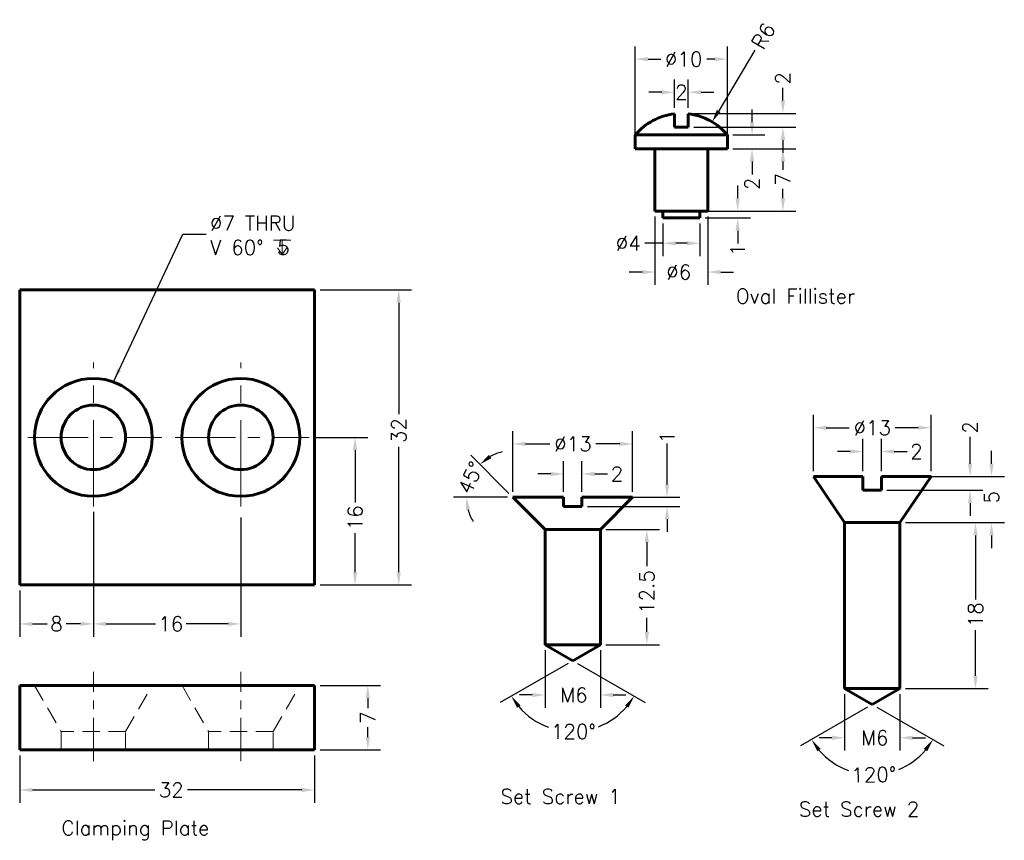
# Model space of a CAD drawing. Header units: inches. Extents: x -4 to 103, y 7 to 96.
import ezdxf

# ---------------------------------------------------------------- set-up
doc = ezdxf.new("R2010")
doc.units = ezdxf.units.IN
doc.header["$LTSCALE"] = 0.75
doc.linetypes.add('CENTER', pattern=[2, 1.25, -0.25, 0.25, -0.25])
doc.linetypes.add('HIDDEN', pattern=[0.375, 0.25, -0.125])
for name, color, linetype, lineweight in [('CEN', 7, 'CENTER', 15), ('DIM', 7, 'Continuous', 15), ('HID', 7, 'HIDDEN', 20), ('OBJ', 7, 'Continuous', 60)]:
    doc.layers.add(name, color=color, linetype=linetype, lineweight=lineweight)
doc.styles.add('ROMANS', font='romans.shx')
doc.styles.get("Standard").update_dxf_attribs({"font": 'romans.shx'})
doc.dimstyles.new('aligned', dxfattribs={"dimscale": 0, "dimtxt": 0.08, "dimasz": 0.07, "dimexe": 0.07, "dimexo": 0.03, "dimgap": 0.025, "dimtad": 0, "dimdec": 0, "dimzin": 0, "dimdsep": 46, "dimtxsty": 'ROMANS', "dimcen": 0, "dimadec": 0, "dimazin": 0, "dimtfac": 1, "dimtdec": 0, "dimtofl": 0, "dimtmove": 0, "dimatfit": 3, "dimfxl": 0, "dimtolj": 1, "dimtzin": 0, "dimarcsym": 0})
doc.dimstyles.new('DIM2', dxfattribs={"dimscale": 0, "dimtxt": 0.08, "dimasz": 0.07, "dimexe": 0.07, "dimexo": 0.03, "dimgap": 0.025, "dimtad": 0, "dimtih": 1, "dimtoh": 1, "dimdec": 0, "dimzin": 0, "dimdsep": 46, "dimtxsty": 'ROMANS', "dimcen": 0, "dimadec": 0, "dimazin": 0, "dimtfac": 1, "dimtdec": 0, "dimtofl": 0, "dimtmove": 0, "dimatfit": 3, "dimfxl": 0, "dimtolj": 1, "dimtzin": 0, "dimarcsym": 0})

# ---------------------------------------------------------------- blocks, each defined once
blk = doc.blocks.new('*D9')
at = {"layer": 'DEFPOINTS', "color": 0}
for p in [(68.49, 85.41), (68.49, 83.91), (78.76, 83.91)]:
    blk.add_point(p, dxfattribs=at)
at = {"layer": 'DIM', "color": 0, "lineweight": -2}
for p, q in [((78.76, 86.8), (78.76, 88.19)), ((69.09, 85.41), (80.15, 85.41)), ((69.09, 83.91), (80.15, 83.91)), ((78.76, 82.52), (78.76, 81.14))]:
    blk.add_line(p, q, dxfattribs=at)
at = {"layer": 'DIM', "color": 0}
for points in [[(78.53, 86.8), (79, 86.8), (78.76, 85.41)], [(78.53, 82.52), (79, 82.52), (78.76, 83.91)]]:
    blk.add_solid(points, dxfattribs=at)
at = {"layer": 'DIM', "color": 0, "insert": (78.76, 89.21), "char_height": 1.586, "attachment_point": 5, "rotation": 90, "style": 'ROMANS'}
blk.add_mtext('\\A1;2', dxfattribs=at)
blk = doc.blocks.new('*D10')
at = {"layer": 'DEFPOINTS', "color": 0}
for p in [(68.49, 87.7), (66.99, 85.41), (68.49, 85.41)]:
    blk.add_point(p, dxfattribs=at)
at = {"layer": 'DIM', "color": 0, "lineweight": -2}
for p, q in [((66.99, 86.01), (66.99, 89.09)), ((68.49, 86.01), (68.49, 89.09)), ((65.61, 87.7), (64.22, 87.7)), ((69.88, 87.7), (71.27, 87.7))]:
    blk.add_line(p, q, dxfattribs=at)
at = {"layer": 'DIM', "color": 0}
for points in [[(65.61, 87.93), (65.61, 87.47), (66.99, 87.7)], [(69.88, 87.93), (69.88, 87.47), (68.49, 87.7)]]:
    blk.add_solid(points, dxfattribs=at)
at = {"layer": 'DIM', "color": 0, "insert": (67.74, 87.7), "char_height": 1.586, "attachment_point": 5, "style": 'ROMANS'}
blk.add_mtext('\\A1;2', dxfattribs=at)
blk = doc.blocks.new('*D11')
at = {"layer": 'DEFPOINTS', "color": 0}
for p in [(72.74, 91.29), (62.74, 81.57), (72.74, 81.57)]:
    blk.add_point(p, dxfattribs=at)
at = {"layer": 'DIM', "color": 0, "lineweight": -2}
for p, q in [((62.74, 82.16), (62.74, 92.67)), ((72.74, 82.16), (72.74, 92.67)), ((64.13, 91.29), (65.5, 91.29)), ((71.36, 91.29), (70.49, 91.29))]:
    blk.add_line(p, q, dxfattribs=at)
at = {"layer": 'DIM', "color": 0}
for points in [[(64.13, 91.52), (64.13, 91.06), (62.74, 91.29)], [(71.36, 91.52), (71.36, 91.06), (72.74, 91.29)]]:
    blk.add_solid(points, dxfattribs=at)
at = {"layer": 'DIM', "color": 0, "insert": (67.99, 91.29), "char_height": 1.586, "attachment_point": 5, "style": 'ROMANS'}
blk.add_mtext('\\A1;%%c10', dxfattribs=at)
blk = doc.blocks.new('*D12')
at = {"layer": 'DEFPOINTS', "color": 0}
for p in [(64.87, 74.82), (70.62, 74.82), (70.62, 68.2)]:
    blk.add_point(p, dxfattribs=at)
at = {"layer": 'DIM', "color": 0, "lineweight": -2}
for p, q in [((64.87, 74.22), (64.87, 66.81)), ((70.62, 74.22), (70.62, 66.81)), ((63.48, 68.2), (62.09, 68.2)), ((72.01, 68.2), (73.39, 68.2))]:
    blk.add_line(p, q, dxfattribs=at)
at = {"layer": 'DIM', "color": 0}
for points in [[(63.48, 68.43), (63.48, 67.97), (64.87, 68.2)], [(72.01, 68.43), (72.01, 67.97), (70.62, 68.2)]]:
    blk.add_solid(points, dxfattribs=at)
at = {"layer": 'DIM', "color": 0, "insert": (67.45, 68.2), "char_height": 1.586, "attachment_point": 5, "style": 'ROMANS'}
blk.add_mtext('\\A1;%%c6', dxfattribs=at)
blk = doc.blocks.new('*D13')
at = {"layer": 'DEFPOINTS', "color": 0}
for p in [(65.74, 74.07), (69.74, 74.07), (69.74, 71.32)]:
    blk.add_point(p, dxfattribs=at)
at = {"layer": 'DIM', "color": 0, "lineweight": -2}
for p, q in [((65.74, 73.47), (65.74, 69.93)), ((69.74, 73.47), (69.74, 69.93)), ((65.74, 71.32), (63.76, 71.32)), ((68.36, 71.32), (67.13, 71.32))]:
    blk.add_line(p, q, dxfattribs=at)
at = {"layer": 'DIM', "color": 0}
for points in [[(67.13, 71.55), (67.13, 71.09), (65.74, 71.32)], [(68.36, 71.55), (68.36, 71.09), (69.74, 71.32)]]:
    blk.add_solid(points, dxfattribs=at)
at = {"layer": 'DIM', "color": 0, "insert": (61.98, 71.32), "char_height": 1.586, "attachment_point": 5, "style": 'ROMANS'}
blk.add_mtext('\\A1;%%c4', dxfattribs=at)
blk = doc.blocks.new('*D14')
at = {"layer": 'DEFPOINTS', "color": 0}
for p in [(71.08, 84.49), (67.74, 78.91)]:
    blk.add_point(p, dxfattribs=at)
at = {"layer": 'DIM', "color": 0, "lineweight": -2}
blk.add_line((75.73, 92.28), (71.79, 85.68), dxfattribs=at)
at = {"layer": 'DIM', "color": 0}
blk.add_solid([(71.59, 85.8), (71.99, 85.56), (71.08, 84.49)], dxfattribs=at)
at = {"layer": 'DIM', "color": 0, "insert": (76.64, 93.81), "char_height": 1.586, "attachment_point": 5, "rotation": 59.1365, "style": 'ROMANS'}
blk.add_mtext('\\A1;R6', dxfattribs=at)
blk = doc.blocks.new('*D15')
at = {"layer": 'DEFPOINTS', "color": 0}
for p in [(72.74, 83.07), (72.74, 81.57), (75.41, 81.57)]:
    blk.add_point(p, dxfattribs=at)
at = {"layer": 'DIM', "color": 0, "lineweight": -2}
for p, q in [((75.41, 84.45), (75.41, 85.84)), ((73.34, 83.07), (76.8, 83.07)), ((73.34, 81.57), (76.8, 81.57)), ((75.41, 80.18), (75.41, 78.79))]:
    blk.add_line(p, q, dxfattribs=at)
at = {"layer": 'DIM', "color": 0}
for points in [[(75.18, 84.45), (75.64, 84.45), (75.41, 83.07)], [(75.18, 80.18), (75.64, 80.18), (75.41, 81.57)]]:
    blk.add_solid(points, dxfattribs=at)
at = {"layer": 'DIM', "color": 0, "insert": (75.41, 77.77), "char_height": 1.586, "attachment_point": 5, "rotation": 90, "style": 'ROMANS'}
blk.add_mtext('\\A1;2', dxfattribs=at)
blk = doc.blocks.new('*D16')
at = {"layer": 'DEFPOINTS', "color": 0}
for p in [(72.74, 81.57), (70.62, 74.82), (78.76, 74.82)]:
    blk.add_point(p, dxfattribs=at)
at = {"layer": 'DIM', "color": 0, "lineweight": -2}
for p, q in [((73.34, 81.57), (80.15, 81.57)), ((78.76, 80.18), (78.76, 79.29)), ((78.76, 76.2), (78.76, 77.24)), ((71.21, 74.82), (80.15, 74.82))]:
    blk.add_line(p, q, dxfattribs=at)
at = {"layer": 'DIM', "color": 0}
for points in [[(78.53, 80.18), (79, 80.18), (78.76, 81.57)], [(78.53, 76.2), (79, 76.2), (78.76, 74.82)]]:
    blk.add_solid(points, dxfattribs=at)
at = {"layer": 'DIM', "color": 0, "insert": (78.76, 78.26), "char_height": 1.586, "attachment_point": 5, "rotation": 90, "style": 'ROMANS'}
blk.add_mtext('\\A1;7', dxfattribs=at)
blk = doc.blocks.new('*D17')
at = {"layer": 'DEFPOINTS', "color": 0}
for p in [(69.74, 74.82), (69.74, 74.07), (73.85, 74.07)]:
    blk.add_point(p, dxfattribs=at)
at = {"layer": 'DIM', "color": 0, "lineweight": -2}
for p, q in [((73.85, 76.2), (73.85, 77.59)), ((70.34, 74.82), (75.23, 74.82)), ((70.34, 74.07), (75.23, 74.07)), ((73.85, 72.68), (73.85, 71.29))]:
    blk.add_line(p, q, dxfattribs=at)
at = {"layer": 'DIM', "color": 0}
for points in [[(73.62, 76.2), (74.08, 76.2), (73.85, 74.82)], [(73.62, 72.68), (74.08, 72.68), (73.85, 74.07)]]:
    blk.add_solid(points, dxfattribs=at)
at = {"layer": 'DIM', "color": 0, "insert": (73.85, 70.61), "char_height": 1.586, "attachment_point": 5, "rotation": 90, "style": 'ROMANS'}
blk.add_mtext('\\A1;1', dxfattribs=at)
blk = doc.blocks.new('*D18')
at = {"layer": 'DEFPOINTS', "color": 0}
for p in [(89.45, 48.74), (87.45, 46.03), (89.45, 46.03)]:
    blk.add_point(p, dxfattribs=at)
at = {"layer": 'DIM', "color": 0, "lineweight": -2}
for p, q in [((87.45, 46.62), (87.45, 50.13)), ((89.45, 46.62), (89.45, 50.13)), ((86.07, 48.74), (84.68, 48.74)), ((90.84, 48.74), (92.23, 48.74))]:
    blk.add_line(p, q, dxfattribs=at)
at = {"layer": 'DIM', "color": 0}
for points in [[(86.07, 48.97), (86.07, 48.51), (87.45, 48.74)], [(90.84, 48.97), (90.84, 48.51), (89.45, 48.74)]]:
    blk.add_solid(points, dxfattribs=at)
at = {"layer": 'DIM', "color": 0, "insert": (93.25, 48.74), "char_height": 1.586, "attachment_point": 5, "style": 'ROMANS'}
blk.add_mtext('\\A1;2', dxfattribs=at)
blk = doc.blocks.new('*D19')
at = {"layer": 'DEFPOINTS', "color": 0}
for p in [(89.45, 46.03), (89.45, 44.53), (99.07, 44.53)]:
    blk.add_point(p, dxfattribs=at)
at = {"layer": 'DIM', "color": 0, "lineweight": -2}
for p, q in [((99.07, 47.41), (99.07, 50.33)), ((90.05, 46.03), (100.45, 46.03)), ((90.05, 44.53), (100.45, 44.53)), ((99.07, 43.14), (99.07, 41.75))]:
    blk.add_line(p, q, dxfattribs=at)
at = {"layer": 'DIM', "color": 0}
for points in [[(98.84, 47.41), (99.3, 47.41), (99.07, 46.03)], [(98.84, 43.14), (99.3, 43.14), (99.07, 44.53)]]:
    blk.add_solid(points, dxfattribs=at)
at = {"layer": 'DIM', "color": 0, "insert": (99.07, 51.35), "char_height": 1.586, "attachment_point": 5, "rotation": 90, "style": 'ROMANS'}
blk.add_mtext('\\A1;2', dxfattribs=at)
blk = doc.blocks.new('*D20')
at = {"layer": 'DEFPOINTS', "color": 0}
for p in [(94.84, 51.31), (82.07, 46.03), (94.84, 46.03)]:
    blk.add_point(p, dxfattribs=at)
at = {"layer": 'DIM', "color": 0, "lineweight": -2}
for p, q in [((82.07, 46.62), (82.07, 52.7)), ((94.84, 46.62), (94.84, 52.7)), ((83.46, 51.31), (85.96, 51.31)), ((93.45, 51.31), (90.96, 51.31))]:
    blk.add_line(p, q, dxfattribs=at)
at = {"layer": 'DIM', "color": 0}
for points in [[(83.46, 51.54), (83.46, 51.08), (82.07, 51.31)], [(93.45, 51.54), (93.45, 51.08), (94.84, 51.31)]]:
    blk.add_solid(points, dxfattribs=at)
at = {"layer": 'DIM', "color": 0, "insert": (88.46, 51.31), "char_height": 1.586, "attachment_point": 5, "style": 'ROMANS'}
blk.add_mtext('\\A1;%%c13', dxfattribs=at)
blk = doc.blocks.new('*D21')
at = {"layer": 'DEFPOINTS', "color": 0}
for p in [(85.45, 23.03), (91.45, 23.03), (91.45, 17.69)]:
    blk.add_point(p, dxfattribs=at)
at = {"layer": 'DIM', "color": 0, "lineweight": -2}
for p, q in [((85.45, 22.43), (85.45, 16.31)), ((91.45, 22.43), (91.45, 16.31)), ((84.07, 17.69), (82.68, 17.69)), ((92.84, 17.69), (94.23, 17.69))]:
    blk.add_line(p, q, dxfattribs=at)
at = {"layer": 'DIM', "color": 0}
for points in [[(84.07, 17.92), (84.07, 17.46), (85.45, 17.69)], [(92.84, 17.92), (92.84, 17.46), (91.45, 17.69)]]:
    blk.add_solid(points, dxfattribs=at)
at = {"layer": 'DIM', "color": 0, "insert": (88.72, 17.69), "char_height": 1.586, "attachment_point": 5, "style": 'ROMANS'}
blk.add_mtext('\\A1;M6', dxfattribs=at)
blk = doc.blocks.new('*D22')
at = {"layer": 'DEFPOINTS', "color": 0}
for p in [(94.84, 46.03), (91.45, 41.03), (101.4, 41.03)]:
    blk.add_point(p, dxfattribs=at)
at = {"layer": 'DIM', "color": 0, "lineweight": -2}
for p, q in [((101.4, 47.41), (101.4, 48.8)), ((95.43, 46.03), (102.79, 46.03)), ((92.05, 41.03), (102.79, 41.03)), ((101.4, 39.64), (101.4, 38.25))]:
    blk.add_line(p, q, dxfattribs=at)
at = {"layer": 'DIM', "color": 0}
for points in [[(101.17, 47.41), (101.63, 47.41), (101.4, 46.03)], [(101.17, 39.64), (101.63, 39.64), (101.4, 41.03)]]:
    blk.add_solid(points, dxfattribs=at)
at = {"layer": 'DIM', "color": 0, "insert": (101.4, 43.78), "char_height": 1.586, "attachment_point": 5, "rotation": 90, "style": 'ROMANS'}
blk.add_mtext('\\A1;5', dxfattribs=at)
blk = doc.blocks.new('*D23')
at = {"layer": 'DEFPOINTS', "color": 0}
for p in [(91.45, 41.03), (91.45, 23.03), (99.66, 23.03)]:
    blk.add_point(p, dxfattribs=at)
at = {"layer": 'DIM', "color": 0, "lineweight": -2}
for p, q in [((92.05, 41.03), (101.05, 41.03)), ((99.66, 39.64), (99.66, 32.7)), ((99.66, 24.41), (99.66, 29.37)), ((92.05, 23.03), (101.05, 23.03))]:
    blk.add_line(p, q, dxfattribs=at)
at = {"layer": 'DIM', "color": 0}
for points in [[(99.43, 39.64), (99.89, 39.64), (99.66, 41.03)], [(99.43, 24.41), (99.89, 24.41), (99.66, 23.03)]]:
    blk.add_solid(points, dxfattribs=at)
at = {"layer": 'DIM', "color": 0, "insert": (99.66, 31.03), "char_height": 1.586, "attachment_point": 5, "rotation": 90, "style": 'ROMANS'}
blk.add_mtext('\\A1;18', dxfattribs=at)
blk = doc.blocks.new('*D24')
at = {"layer": 'DEFPOINTS', "color": 0}
for p in [(56.95, 43.78), (56.95, 42.78), (66.19, 42.78)]:
    blk.add_point(p, dxfattribs=at)
at = {"layer": 'DIM', "color": 0, "lineweight": -2}
for p, q in [((66.19, 45.17), (66.19, 49.6)), ((57.55, 43.78), (67.58, 43.78)), ((57.55, 42.78), (67.58, 42.78)), ((66.19, 41.39), (66.19, 40.01))]:
    blk.add_line(p, q, dxfattribs=at)
at = {"layer": 'DIM', "color": 0}
for points in [[(65.96, 45.17), (66.42, 45.17), (66.19, 43.78)], [(65.96, 41.39), (66.42, 41.39), (66.19, 42.78)]]:
    blk.add_solid(points, dxfattribs=at)
at = {"layer": 'DIM', "color": 0, "insert": (66.19, 50.29), "char_height": 1.586, "attachment_point": 5, "rotation": 90, "style": 'ROMANS'}
blk.add_mtext('\\A1;1', dxfattribs=at)
blk = doc.blocks.new('*D25')
at = {"layer": 'DEFPOINTS', "color": 0}
for p in [(56.95, 46.3), (54.95, 43.78), (56.95, 43.78)]:
    blk.add_point(p, dxfattribs=at)
at = {"layer": 'DIM', "color": 0, "lineweight": -2}
for p, q in [((54.95, 44.38), (54.95, 47.68)), ((56.95, 44.38), (56.95, 47.68)), ((53.56, 46.3), (52.18, 46.3)), ((58.34, 46.3), (59.73, 46.3))]:
    blk.add_line(p, q, dxfattribs=at)
at = {"layer": 'DIM', "color": 0}
for points in [[(53.56, 46.53), (53.56, 46.07), (54.95, 46.3)], [(58.34, 46.53), (58.34, 46.07), (56.95, 46.3)]]:
    blk.add_solid(points, dxfattribs=at)
at = {"layer": 'DIM', "color": 0, "insert": (60.75, 46.3), "char_height": 1.586, "attachment_point": 5, "style": 'ROMANS'}
blk.add_mtext('\\A1;2', dxfattribs=at)
blk = doc.blocks.new('*D26')
at = {"layer": 'DEFPOINTS', "color": 0}
for p in [(62.45, 49.56), (49.45, 43.78), (62.45, 43.78)]:
    blk.add_point(p, dxfattribs=at)
at = {"layer": 'DIM', "color": 0, "lineweight": -2}
for p, q in [((49.45, 44.38), (49.45, 50.95)), ((62.45, 44.38), (62.45, 50.95)), ((50.84, 49.56), (53.47, 49.56)), ((61.06, 49.56), (58.46, 49.56))]:
    blk.add_line(p, q, dxfattribs=at)
at = {"layer": 'DIM', "color": 0}
for points in [[(50.84, 49.79), (50.84, 49.33), (49.45, 49.56)], [(61.06, 49.79), (61.06, 49.33), (62.45, 49.56)]]:
    blk.add_solid(points, dxfattribs=at)
at = {"layer": 'DIM', "color": 0, "insert": (55.97, 49.56), "char_height": 1.586, "attachment_point": 5, "style": 'ROMANS'}
blk.add_mtext('\\A1;%%c13', dxfattribs=at)
blk = doc.blocks.new('*D27')
at = {"layer": 'DEFPOINTS', "color": 0}
for p in [(52.95, 27.78), (58.95, 27.78), (58.95, 22.33)]:
    blk.add_point(p, dxfattribs=at)
at = {"layer": 'DIM', "color": 0, "lineweight": -2}
for p, q in [((52.95, 27.19), (52.95, 20.95)), ((58.95, 27.19), (58.95, 20.95)), ((51.56, 22.33), (50.18, 22.33)), ((60.34, 22.33), (61.73, 22.33))]:
    blk.add_line(p, q, dxfattribs=at)
at = {"layer": 'DIM', "color": 0}
for points in [[(51.56, 22.56), (51.56, 22.1), (52.95, 22.33)], [(60.34, 22.56), (60.34, 22.1), (58.95, 22.33)]]:
    blk.add_solid(points, dxfattribs=at)
at = {"layer": 'DIM', "color": 0, "insert": (56.08, 22.33), "char_height": 1.586, "attachment_point": 5, "style": 'ROMANS'}
blk.add_mtext('\\A1;M6', dxfattribs=at)
blk = doc.blocks.new('*D28')
at = {"layer": 'DEFPOINTS', "color": 0}
for p in [(58.95, 40.28), (58.95, 27.78), (63.99, 27.78)]:
    blk.add_point(p, dxfattribs=at)
at = {"layer": 'DIM', "color": 0, "lineweight": -2}
for p, q in [((59.55, 40.28), (65.38, 40.28)), ((63.99, 38.89), (63.99, 36.3)), ((63.99, 29.17), (63.99, 30.7)), ((59.55, 27.78), (65.38, 27.78))]:
    blk.add_line(p, q, dxfattribs=at)
at = {"layer": 'DIM', "color": 0}
for points in [[(63.76, 38.89), (64.22, 38.89), (63.99, 40.28)], [(63.76, 29.17), (64.22, 29.17), (63.99, 27.78)]]:
    blk.add_solid(points, dxfattribs=at)
at = {"layer": 'DIM', "color": 0, "insert": (63.99, 33.5), "char_height": 1.586, "attachment_point": 5, "rotation": 90, "style": 'ROMANS'}
blk.add_mtext('\\A1;12.5', dxfattribs=at)
blk = doc.blocks.new('*D29')
at = {"layer": 'DEFPOINTS', "color": 0}
for p in [(3.93, 42.78), (-4.07, 34.27), (-4.07, 30.04)]:
    blk.add_point(p, dxfattribs=at)
at = {"layer": 'DIM', "color": 0, "lineweight": -2}
for p, q in [((3.93, 42.19), (3.93, 28.65)), ((-4.07, 33.67), (-4.07, 28.65)), ((-2.68, 30.04), (-1.09, 30.04)), ((2.54, 30.04), (0.96, 30.04))]:
    blk.add_line(p, q, dxfattribs=at)
at = {"layer": 'DIM', "color": 0}
for points in [[(-2.68, 30.27), (-2.68, 29.81), (-4.07, 30.04)], [(2.54, 30.27), (2.54, 29.81), (3.93, 30.04)]]:
    blk.add_solid(points, dxfattribs=at)
at = {"layer": 'DIM', "color": 0, "insert": (-0.07, 30.04), "char_height": 1.586, "attachment_point": 5, "style": 'ROMANS'}
blk.add_mtext('\\A1;8', dxfattribs=at)
blk = doc.blocks.new('*D30')
at = {"layer": 'DEFPOINTS', "color": 0}
for p in [(27.93, 66.27), (27.93, 34.27), (37.07, 34.27)]:
    blk.add_point(p, dxfattribs=at)
at = {"layer": 'DIM', "color": 0, "lineweight": -2}
for p, q in [((28.53, 66.27), (38.45, 66.27)), ((37.07, 64.88), (37.07, 52.79)), ((37.07, 35.65), (37.07, 49.23)), ((28.53, 34.27), (38.45, 34.27))]:
    blk.add_line(p, q, dxfattribs=at)
at = {"layer": 'DIM', "color": 0}
for points in [[(36.83, 64.88), (37.3, 64.88), (37.07, 66.27)], [(36.83, 35.65), (37.3, 35.65), (37.07, 34.27)]]:
    blk.add_solid(points, dxfattribs=at)
at = {"layer": 'DIM', "color": 0, "insert": (37.07, 51.01), "char_height": 1.586, "attachment_point": 5, "rotation": 90, "style": 'ROMANS'}
blk.add_mtext('\\A1;32', dxfattribs=at)
blk = doc.blocks.new('*D31')
at = {"layer": 'DEFPOINTS', "color": 0}
for p in [(27.93, 23.37), (33.71, 23.37), (27.93, 16.37)]:
    blk.add_point(p, dxfattribs=at)
at = {"layer": 'DIM', "color": 0, "lineweight": -2}
for p, q in [((28.53, 23.37), (35.1, 23.37)), ((33.71, 21.99), (33.71, 20.9)), ((33.71, 17.76), (33.71, 18.85)), ((28.53, 16.37), (35.1, 16.37))]:
    blk.add_line(p, q, dxfattribs=at)
at = {"layer": 'DIM', "color": 0}
for points in [[(33.48, 21.99), (33.94, 21.99), (33.71, 23.37)], [(33.48, 17.76), (33.94, 17.76), (33.71, 16.37)]]:
    blk.add_solid(points, dxfattribs=at)
at = {"layer": 'DIM', "color": 0, "insert": (33.71, 19.87), "char_height": 1.586, "attachment_point": 5, "rotation": 90, "style": 'ROMANS'}
blk.add_mtext('\\A1;7', dxfattribs=at)
blk = doc.blocks.new('*D32')
at = {"layer": 'DEFPOINTS', "color": 0}
for p in [(-4.07, 16.37), (27.93, 16.37), (27.93, 12.03)]:
    blk.add_point(p, dxfattribs=at)
at = {"layer": 'DIM', "color": 0, "lineweight": -2}
for p, q in [((-4.07, 15.78), (-4.07, 10.65)), ((27.93, 15.78), (27.93, 10.65)), ((-2.68, 12.03), (10.6, 12.03)), ((26.54, 12.03), (14.16, 12.03))]:
    blk.add_line(p, q, dxfattribs=at)
at = {"layer": 'DIM', "color": 0}
for points in [[(-2.68, 12.26), (-2.68, 11.8), (-4.07, 12.03)], [(26.54, 12.26), (26.54, 11.8), (27.93, 12.03)]]:
    blk.add_solid(points, dxfattribs=at)
at = {"layer": 'DIM', "color": 0, "insert": (12.38, 12.03), "char_height": 1.586, "attachment_point": 5, "style": 'ROMANS'}
blk.add_mtext('\\A1;32', dxfattribs=at)
blk = doc.blocks.new('*D33')
at = {"layer": 'DEFPOINTS', "color": 0}
for p in [(3.93, 42.19), (19.93, 42.19), (19.93, 30.04)]:
    blk.add_point(p, dxfattribs=at)
at = {"layer": 'DIM', "color": 0, "lineweight": -2}
for p, q in [((3.93, 41.59), (3.93, 28.65)), ((19.93, 41.59), (19.93, 28.65)), ((5.32, 30.04), (10.67, 30.04)), ((18.54, 30.04), (14, 30.04))]:
    blk.add_line(p, q, dxfattribs=at)
at = {"layer": 'DIM', "color": 0}
for points in [[(5.32, 30.27), (5.32, 29.81), (3.93, 30.04)], [(18.54, 30.27), (18.54, 29.81), (19.93, 30.04)]]:
    blk.add_solid(points, dxfattribs=at)
at = {"layer": 'DIM', "color": 0, "insert": (12.33, 30.04), "char_height": 1.586, "attachment_point": 5, "style": 'ROMANS'}
blk.add_mtext('\\A1;16', dxfattribs=at)
blk = doc.blocks.new('*D34')
at = {"layer": 'DEFPOINTS', "color": 0}
for p in [(27.36, 50.27), (32.33, 50.27), (27.93, 34.27)]:
    blk.add_point(p, dxfattribs=at)
at = {"layer": 'DIM', "color": 0, "lineweight": -2}
for p, q in [((27.95, 50.27), (33.72, 50.27)), ((32.33, 48.88), (32.33, 43.22)), ((32.33, 35.65), (32.33, 39.89)), ((28.53, 34.27), (33.72, 34.27))]:
    blk.add_line(p, q, dxfattribs=at)
at = {"layer": 'DIM', "color": 0}
for points in [[(32.1, 48.88), (32.56, 48.88), (32.33, 50.27)], [(32.1, 35.65), (32.56, 35.65), (32.33, 34.27)]]:
    blk.add_solid(points, dxfattribs=at)
at = {"layer": 'DIM', "color": 0, "insert": (32.33, 41.55), "char_height": 1.586, "attachment_point": 5, "rotation": 90, "style": 'ROMANS'}
blk.add_mtext('\\A1;16', dxfattribs=at)
blk = doc.blocks.new('*D36')
at = {"layer": 'DEFPOINTS', "color": 0}
for p in [(85.45, 23.03), (91.45, 23.03), (88.45, 21.29), (88.45, 21.29), (85.85, 14.15)]:
    blk.add_point(p, dxfattribs=at)
at = {"layer": 'DIM', "color": 0, "lineweight": -2}
for p, q in [((87.94, 21), (80.67, 16.8)), ((88.97, 21), (96.24, 16.8))]:
    blk.add_line(p, q, dxfattribs=at)
for start, end in [(220.4718, 250.2663), (292.2453, 319.5282)]:
    blk.add_arc((88.45, 21.29), 7.6, start, end, dxfattribs=at)
at = {"layer": 'DIM', "color": 0}
for points in [[(82.48, 16.23), (82.86, 16.49), (81.87, 17.49)], [(94.05, 16.49), (94.43, 16.23), (95.04, 17.49)]]:
    blk.add_solid(points, dxfattribs=at)
at = {"layer": 'DIM', "color": 0, "insert": (88.62, 13.69), "char_height": 1.586, "attachment_point": 5, "rotation": 1.2558, "style": 'ROMANS'}
blk.add_mtext('\\A1;120°', dxfattribs=at)
blk = doc.blocks.new('*D37')
at = {"layer": 'DEFPOINTS', "color": 0}
for p in [(44.57, 45.09), (49.45, 43.78), (49.45, 43.78), (54.95, 43.78), (52.95, 40.28)]:
    blk.add_point(p, dxfattribs=at)
at = {"layer": 'DIM', "color": 0, "lineweight": -2}
for p, q in [((49.03, 44.2), (44.9, 48.33)), ((48.86, 43.78), (43.01, 43.78))]:
    blk.add_line(p, q, dxfattribs=at)
for start, end in [(103.4369, 119.2184), (195.7816, 211.5631)]:
    blk.add_arc((49.45, 43.78), 5.05, start, end, dxfattribs=at)
at = {"layer": 'DIM', "color": 0}
for points in [[(47.12, 48.01), (46.85, 48.38), (45.88, 47.35)], [(44.36, 42.37), (44.82, 42.44), (44.4, 43.78)]]:
    blk.add_solid(points, dxfattribs=at)
at = {"layer": 'DIM', "color": 0, "insert": (44.86, 45.9), "char_height": 1.586, "attachment_point": 5, "rotation": 65.2114, "style": 'ROMANS'}
blk.add_mtext('\\A1;45°', dxfattribs=at)
blk = doc.blocks.new('*D38')
at = {"layer": 'DEFPOINTS', "color": 0}
for p in [(52.95, 27.78), (58.95, 27.78), (55.95, 26.05), (55.95, 26.05), (53.32, 18.82)]:
    blk.add_point(p, dxfattribs=at)
at = {"layer": 'DIM', "color": 0, "lineweight": -2}
for p, q in [((55.44, 25.75), (48.09, 21.51)), ((56.47, 25.75), (63.81, 21.51))]:
    blk.add_line(p, q, dxfattribs=at)
for start, end in [(220.3517, 249.9075), (291.3868, 319.6483)]:
    blk.add_arc((55.95, 26.05), 7.69, start, end, dxfattribs=at)
at = {"layer": 'DIM', "color": 0}
for points in [[(49.9, 20.94), (50.28, 21.2), (49.29, 22.2)], [(61.62, 21.2), (62, 20.94), (62.61, 22.2)]]:
    blk.add_solid(points, dxfattribs=at)
at = {"layer": 'DIM', "color": 0, "insert": (56.03, 18.36), "char_height": 1.586, "attachment_point": 5, "style": 'ROMANS'}
blk.add_mtext('\\A1;120°', dxfattribs=at)

msp = doc.modelspace()

# ---------------------------------------------------------------- linework, layer by layer
at = {"layer": 'CEN', "ltscale": 10}
for p, q in [((3.93, 42.78), (3.93, 58.41)), ((19.93, 42.78), (19.93, 58.41))]:
    msp.add_line(p, q, dxfattribs=at)
at = {"layer": 'CEN', "ltscale": 7}
for p, q in [((-3.2, 50.27), (11.36, 50.27)), ((12.8, 50.27), (27.36, 50.27))]:
    msp.add_line(p, q, dxfattribs=at)
at = {"layer": 'CEN', "ltscale": 5}
for p, q in [((3.93, 15.16), (3.93, 24.86)), ((19.93, 15.16), (19.93, 24.86))]:
    msp.add_line(p, q, dxfattribs=at)
at = {"layer": 'DIM'}
for p, q in [((23.47, 71.67), (25.35, 71.67)), ((24.41, 71.67), (24.41, 70.09)), ((24.41, 70.11), (23.9, 70.84)), ((24.41, 70.11), (24.91, 70.84))]:
    msp.add_line(p, q, dxfattribs=at)
at = {"layer": 'HID', "color": 0, "ltscale": 10}
for p, q in [((-2.45, 23.37), (0.43, 18.37)), ((7.43, 18.37), (10.32, 23.37)), ((13.55, 23.37), (16.43, 18.37)), ((23.43, 18.37), (26.32, 23.37)), ((0.43, 18.37), (0.43, 16.37)), ((7.43, 18.37), (0.43, 18.37)), ((7.43, 16.37), (7.43, 18.37)), ((16.43, 18.37), (16.43, 16.37)), ((23.43, 18.37), (16.43, 18.37)), ((23.43, 16.37), (23.43, 18.37))]:
    msp.add_line(p, q, dxfattribs=at)
at = {"layer": 'OBJ', "color": 0}
for p, q in [((66.99, 83.91), (66.99, 85.37)), ((68.49, 85.37), (68.49, 83.91)), ((68.49, 83.91), (66.99, 83.91)), ((62.74, 83.07), (67.74, 83.07)), ((62.74, 83.07), (62.74, 81.57)), ((67.74, 83.07), (72.74, 83.07)), ((72.74, 81.57), (72.74, 83.07)), ((62.74, 81.57), (67.74, 81.57)), ((64.87, 81.57), (64.87, 74.82)), ((67.74, 81.57), (72.74, 81.57)), ((70.62, 74.82), (70.62, 81.57)), ((64.87, 74.82), (67.74, 74.82)), ((65.74, 74.82), (65.74, 74.07)), ((67.74, 74.82), (70.62, 74.82)), ((69.74, 74.07), (69.74, 74.82)), ((65.74, 74.07), (67.74, 74.07)), ((67.74, 74.07), (69.74, 74.07)), ((-4.07, 66.27), (-4.07, 34.27)), ((27.93, 66.27), (-4.07, 66.27)), ((27.93, 34.27), (27.93, 66.27)), ((82.07, 46.03), (87.45, 46.03)), ((82.07, 46.03), (85.45, 41.03)), ((87.45, 44.53), (87.45, 46.03)), ((89.45, 46.03), (94.84, 46.03)), ((89.45, 46.03), (89.45, 44.53)), ((91.45, 41.03), (94.84, 46.03)), ((89.45, 44.53), (87.45, 44.53)), ((49.45, 43.78), (54.95, 43.78)), ((49.45, 43.78), (52.95, 40.28)), ((54.95, 42.78), (54.95, 43.78)), ((56.95, 42.78), (54.95, 42.78)), ((56.95, 43.78), (62.45, 43.78)), ((56.95, 43.78), (56.95, 42.78)), ((58.95, 40.28), (62.45, 43.78)), ((85.45, 41.03), (88.45, 41.03)), ((85.45, 41.03), (85.45, 23.03)), ((88.45, 41.03), (91.45, 41.03)), ((91.45, 23.03), (91.45, 41.03)), ((52.95, 40.28), (55.95, 40.28)), ((52.95, 40.28), (52.95, 27.78)), ((55.95, 40.28), (58.95, 40.28)), ((58.95, 27.78), (58.95, 40.28)), ((-4.07, 34.27), (27.93, 34.27)), ((52.95, 27.78), (55.95, 26.05)), ((52.95, 27.78), (58.95, 27.78)), ((55.95, 26.05), (58.95, 27.78)), ((-4.07, 23.37), (-4.07, 16.37)), ((-4.07, 23.37), (27.93, 23.37)), ((27.93, 23.37), (27.93, 16.37)), ((85.45, 23.03), (88.45, 23.03)), ((85.45, 23.03), (88.45, 21.29)), ((88.45, 23.03), (91.45, 23.03)), ((88.45, 21.29), (91.45, 23.03)), ((-4.07, 16.37), (27.93, 16.37))]:
    msp.add_line(p, q, dxfattribs=at)
for centre, radius in [((3.93, 50.27), 6.39), ((19.93, 50.27), 6.39), ((3.93, 50.27), 3.5), ((19.93, 50.27), 3.5)]:
    msp.add_circle(centre, radius, dxfattribs=at)
for start, end in [(96.6258, 140.2849), (39.7151, 83.3742)]:
    msp.add_arc((67.74, 78.91), 6.5, start, end, dxfattribs=at)

# ---------------------------------------------------------------- texts
at = {"layer": 'DIM', "char_height": 1.58, "attachment_point": 1}
for s, insert, width in [('%%c7 THRU \\PV 60° {\\fAIGDT|b0|i0|c2|p0;\\H0.625x; }5 ', (16.59, 74.29), 14.7971), ('Oval Fillister', (73.65, 66.38), 14.7971), ('Set Screw 1', (48.11, 12.11), 14.7971), ('Set Screw 2', (80.49, 10.74), 16.9144), ('Clamping Plate', (0.46, 8.69), 20.2933)]:
    msp.add_mtext(s, dxfattribs=dict(at, insert=insert, width=width))

# ---------------------------------------------------------------- dimensions: what is measured, and where the dimension line sits
at = {"layer": 'DIM'}
dim = msp.add_radius_dim(center=(67.7433, 78.9119), mpoint=(71.0777, 84.4915), dimstyle='aligned', override={"dimscale": 19.822173}, dxfattribs=at)
dim.commit()
dim.dimension.update_dxf_attribs({"geometry": '*D14', "text_midpoint": (76.6438, 93.8052), "dimtype": 164})
for base, p1, p2, text, dimstyle, picture, middle in [((72.74, 91.29), (62.74, 81.57), (72.74, 81.57), '%%c<>', 'aligned', '*D11', (67.99, 91.29)), ((70.62, 68.2), (64.87, 74.82), (70.62, 74.82), '%%c<>', 'aligned', '*D12', (67.45, 68.2)), ((69.74, 71.32), (65.74, 74.07), (69.74, 74.07), '%%c<>', 'aligned', '*D13', (61.98, 71.32)), ((94.84, 51.31), (82.07, 46.03), (94.84, 46.03), '%%c<>', 'DIM2', '*D20', (88.46, 51.31)), ((62.45, 49.56), (49.45, 43.78), (62.45, 43.78), '%%c<>', 'DIM2', '*D26', (55.97, 49.56)), ((58.95, 22.33), (52.95, 27.78), (58.95, 27.78), 'M<>', 'DIM2', '*D27', (56.08, 22.33))]:
    dim = msp.add_linear_dim(base=base, p1=p1, p2=p2, text=text, dimstyle=dimstyle, override={"dimscale": 19.822173}, dxfattribs=at)
    dim.commit()
    dim.dimension.update_dxf_attribs({"geometry": picture, "text_midpoint": middle, "dimtype": 160})
for base, p1, p2, override, picture, middle in [((78.7644625, 83.91193023), (68.49327662, 85.41193023), (68.49327662, 83.91193023), {"dimscale": 19.822173}, '*D9', (78.7644625, 89.21118002)), ((75.40786393, 81.56524216), (72.74327662, 83.06524216), (72.74327662, 81.56524216), {"dimscale": 19.822173}, '*D15', (75.40786393, 77.76599237)), ((78.76, 74.82), (72.74, 81.57), (70.62, 74.82), {"dimscale": 19.822173}, '*D16', (78.76, 78.26)), ((73.85, 74.07), (69.74, 74.82), (69.74, 74.07), {"dimscale": 19.822173}, '*D17', (73.85, 70.61)), ((37.07, 34.27), (27.93, 66.27), (27.93, 34.27), {"dimscale": 19.822173}, '*D30', (37.07, 51.01)), ((99.0665774, 44.52625133), (89.45488804, 46.02625133), (89.45488804, 44.52625133), {"dimscale": 19.822173}, '*D19', (99.0665774, 51.35351409)), ((32.33, 50.27), (27.93, 34.27), (27.36, 50.27), {"dimscale": 19.822173}, '*D34', (32.33, 41.55)), ((66.19, 42.78), (56.95, 43.78), (56.95, 42.78), {"dimscale": 19.822173}, '*D24', (66.19, 50.29)), ((101.4, 41.03), (94.84, 46.03), (91.45, 41.03), {"dimscale": 19.822173}, '*D22', (101.4, 43.78)), ((99.66, 23.03), (91.45, 41.03), (91.45, 23.03), {"dimscale": 19.822173}, '*D23', (99.66, 31.03)), ((63.99, 27.78), (58.95, 40.28), (58.95, 27.78), {"dimscale": 19.822173, "dimdec": 1}, '*D28', (63.99, 33.5)), ((33.71, 23.37), (27.93, 16.37), (27.93, 23.37), {"dimscale": 19.822173}, '*D31', (33.71, 19.87))]:
    dim = msp.add_linear_dim(base=base, p1=p1, p2=p2, angle=90, dimstyle='aligned', override=override, dxfattribs=at)
    dim.commit()
    dim.dimension.update_dxf_attribs({"geometry": picture, "text_midpoint": middle, "dimtype": 160})
for base, p1, p2, dimstyle, picture, middle in [((68.49327662, 87.69917843), (66.99327662, 85.41193023), (68.49327662, 85.41193023), 'aligned', '*D10', (67.74327662, 87.69917843)), ((89.45, 48.74), (87.45, 46.03), (89.45, 46.03), 'DIM2', '*D18', (93.25, 48.74)), ((56.95, 46.3), (54.95, 43.78), (56.95, 43.78), 'DIM2', '*D25', (60.75, 46.3)), ((-4.07, 30.04), (3.93, 42.78), (-4.07, 34.27), 'aligned', '*D29', (-0.07, 30.04)), ((19.93, 30.04), (3.93, 42.19), (19.93, 42.19), 'aligned', '*D33', (12.33, 30.04)), ((27.93, 12.03), (-4.07, 16.37), (27.93, 16.37), 'aligned', '*D32', (12.38, 12.03))]:
    dim = msp.add_linear_dim(base=base, p1=p1, p2=p2, dimstyle=dimstyle, override={"dimscale": 19.822173}, dxfattribs=at)
    dim.commit()
    dim.dimension.update_dxf_attribs({"geometry": picture, "text_midpoint": middle, "dimtype": 160})
for base, line1, line2, dimstyle, picture, middle in [((44.57, 45.09), ((49.45, 43.78), (52.95, 40.28)), ((49.45, 43.78), (54.95, 43.78)), 'aligned', '*D37', (44.86, 45.9)), ((53.32, 18.82), ((55.95, 26.05), (58.95, 27.78)), ((52.95, 27.78), (55.95, 26.05)), 'DIM2', '*D38', (56.03, 18.36)), ((85.85, 14.15), ((88.45, 21.29), (91.45, 23.03)), ((85.45, 23.03), (88.45, 21.29)), 'aligned', '*D36', (88.62, 13.69))]:
    dim = msp.add_angular_dim_2l(base=base, line1=line1, line2=line2, dimstyle=dimstyle, override={"dimscale": 19.822173}, dxfattribs=at)
    dim.commit()
    dim.dimension.update_dxf_attribs({"geometry": picture, "text_midpoint": middle, "dimtype": 162})
dim = msp.add_linear_dim(base=(91.45, 17.69), p1=(85.45, 23.03), p2=(91.45, 23.03), angle=180, text='M<>', dimstyle='DIM2', override={"dimscale": 19.822173}, dxfattribs=at)
dim.commit()
dim.dimension.update_dxf_attribs({"geometry": '*D21', "text_midpoint": (88.72, 17.69), "dimtype": 160})

# ---------------------------------------------------------------- leaders
msp.add_leader([(6.14, 56.38), (13.64, 72.31), (16.18, 72.31)], dimstyle='DIM2', override={"dimscale": 19.822173}, dxfattribs=at)

doc.saveas('drawing.dxf')
